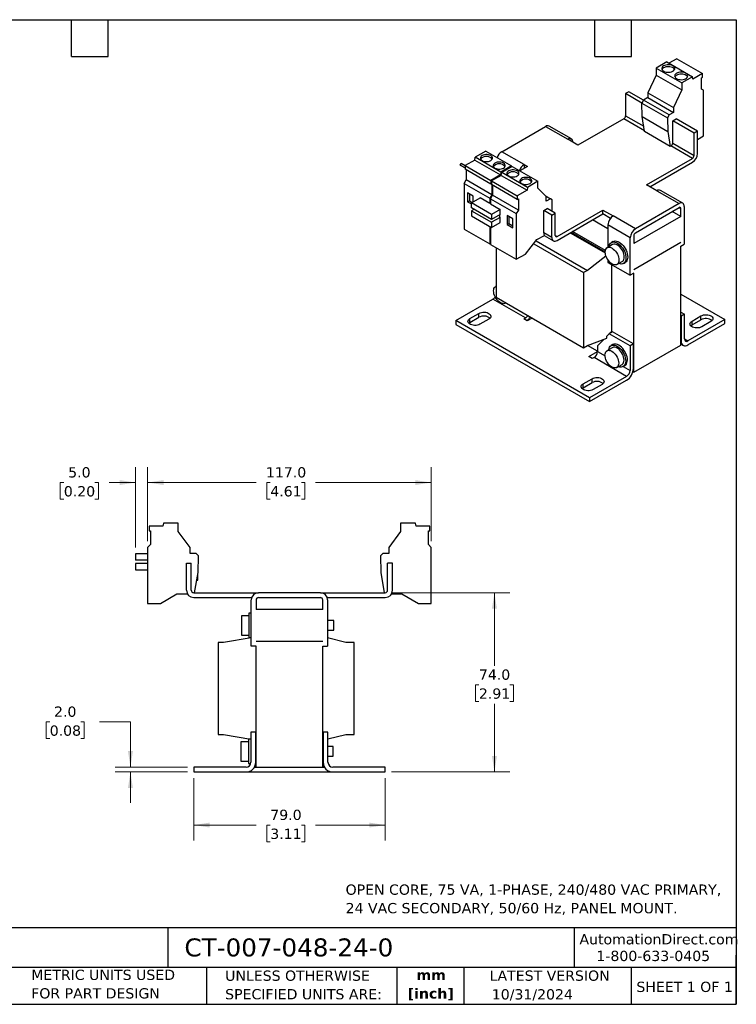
# Model space of a CAD drawing. Header units: millimetres. Extents: x 13 to 546, y 13 to 419.
# Tile 2 of 2: x 250 to 546, y 13 to 419. Entities that reach past the tile are written whole.
import ezdxf

# ---------------------------------------------------------------- set-up
doc = ezdxf.new("R2010")
doc.units = ezdxf.units.MM
doc.header["$LTSCALE"] = 2
doc.linetypes.add('SLD-Solid', pattern=[0])
doc.layers.add('TEXT', color=140, linetype='SLD-Solid', lineweight=25)
doc.styles.add('SLDTEXTSTYLE0', font='VERDANA.TTF')
doc.styles.add('SLDTEXTSTYLE1', font='VERDANAB.TTF')
doc.dimstyles.new('SLDDIMSTYLE0', dxfattribs={"dimtxt": 4.316016, "dimasz": 6.604, "dimexe": 0, "dimexo": 0.0625, "dimgap": 1.079004, "dimtad": 0, "dimtih": 1, "dimtoh": 1, "dimrnd": 1e-09, "dimzin": 4, "dimdsep": 46, "dimtxsty": 'SLDTEXTSTYLE0', "dimsah": 1, "dimcen": 0.09, "dimadec": 0, "dimazin": 1, "dimtfac": 1, "dimtofl": 0, "dimtmove": 0, "dimatfit": 3, "dimfxl": 0, "dimfrac": 2, "dimtolj": 1, "dimtzin": 12, "dimarcsym": 0})
doc.dimstyles.new('SLDDIMSTYLE2', dxfattribs={"dimtxt": 4.316016, "dimasz": 6.604, "dimexe": 0, "dimexo": 0.0625, "dimgap": 1.079004, "dimtad": 0, "dimtih": 1, "dimtoh": 1, "dimrnd": 1e-09, "dimzin": 4, "dimdsep": 46, "dimtxsty": 'SLDTEXTSTYLE0', "dimsah": 1, "dimcen": 0.09, "dimadec": 0, "dimazin": 1, "dimtfac": 1, "dimtmove": 0, "dimatfit": 0, "dimfxl": 0, "dimfrac": 2, "dimtolj": 1, "dimtzin": 12, "dimarcsym": 0})

# ---------------------------------------------------------------- blocks, each defined once
blk = doc.blocks.new('_D_2')
at = {"color": 7, "linetype": 'SLD-Solid', "lineweight": 0}
for p, q in [((262.84, 129.28), (261.39, 129.28)), ((261.39, 129.28), (261.39, 122.42)), ((275.66, 129.28), (277.11, 129.28)), ((277.11, 129.28), (277.11, 122.42)), ((283.44, 129.28), (296.14, 129.28)), ((296.14, 129.28), (296.14, 110.59)), ((261.39, 122.42), (262.84, 122.42)), ((277.11, 122.42), (275.66, 122.42)), ((319.71, 110.59), (289.79, 110.59)), ((319.71, 108.59), (289.79, 108.59)), ((296.14, 108.59), (296.14, 95.89))]:
    blk.add_line(p, q, dxfattribs=at)
at = {"color": 7, "linetype": 'SLD-Solid', "lineweight": 18}
for points in [[(296.14, 110.59), (297.16, 117.19), (295.13, 117.19)], [(296.14, 108.59), (295.13, 101.98), (297.16, 101.98)]]:
    blk.add_solid(points, dxfattribs=at)
at = {"color": 7, "linetype": 'SLD-Solid', "lineweight": 18, "char_height": 4.233, "attachment_point": 1, "style": 'SLDTEXTSTYLE0'}
for s, insert in [('2.0', (264.63, 135.62)), ('0.08', (262.84, 127.79))]:
    blk.add_mtext(s, dxfattribs=dict(at, insert=insert))
blk = doc.blocks.new('_D_3')
at = {"color": 7, "linetype": 'SLD-Solid', "lineweight": 0}
for p, q in [((322.25, 106.05), (322.25, 80.33)), ((401.25, 106.05), (401.25, 80.33)), ((322.25, 86.68), (347.99, 86.68)), ((353.84, 86.68), (352.39, 86.68)), ((352.39, 86.68), (352.39, 79.82)), ((366.66, 86.68), (368.11, 86.68)), ((368.11, 86.68), (368.11, 79.82)), ((401.25, 86.68), (372.51, 86.68)), ((352.39, 79.82), (353.84, 79.82)), ((368.11, 79.82), (366.66, 79.82))]:
    blk.add_line(p, q, dxfattribs=at)
at = {"color": 7, "linetype": 'SLD-Solid', "lineweight": 18}
for points in [[(322.25, 86.68), (328.85, 85.67), (328.85, 87.7)], [(401.25, 86.68), (394.64, 87.7), (394.64, 85.67)]]:
    blk.add_solid(points, dxfattribs=at)
at = {"color": 7, "linetype": 'SLD-Solid', "lineweight": 18, "char_height": 4.233, "attachment_point": 1, "style": 'SLDTEXTSTYLE0'}
for s, insert in [('79.0', (353.84, 93.03)), ('3.11', (353.84, 85.2))]:
    blk.add_mtext(s, dxfattribs=dict(at, insert=insert))
blk = doc.blocks.new('_D_4')
at = {"color": 7, "linetype": 'SLD-Solid', "lineweight": 0}
for p, q in [((403.79, 182.59), (452.67, 182.59)), ((446.32, 182.59), (446.32, 152.38)), ((439.9, 144.56), (438.46, 144.56)), ((438.46, 144.56), (438.46, 137.7)), ((452.73, 144.56), (454.18, 144.56)), ((454.18, 144.56), (454.18, 137.7)), ((438.46, 137.7), (439.9, 137.7)), ((446.32, 108.59), (446.32, 136.73)), ((454.18, 137.7), (452.73, 137.7)), ((403.79, 108.59), (452.67, 108.59))]:
    blk.add_line(p, q, dxfattribs=at)
at = {"color": 7, "linetype": 'SLD-Solid', "lineweight": 18}
for points in [[(446.32, 182.59), (445.3, 175.99), (447.33, 175.99)], [(446.32, 108.59), (447.33, 115.19), (445.3, 115.19)]]:
    blk.add_solid(points, dxfattribs=at)
at = {"color": 7, "linetype": 'SLD-Solid', "lineweight": 18, "char_height": 4.233, "attachment_point": 1, "style": 'SLDTEXTSTYLE0'}
for s, insert in [('74.0', (439.9, 150.9)), ('2.91', (439.9, 143.08))]:
    blk.add_mtext(s, dxfattribs=dict(at, insert=insert))
blk = doc.blocks.new('_D_5')
at = {"color": 7, "linetype": 'SLD-Solid', "lineweight": 0}
for p, q in [((303.25, 203.82), (303.25, 234.41)), ((420.25, 203.82), (420.25, 234.41)), ((303.25, 228.06), (347.99, 228.06)), ((353.84, 228.06), (352.39, 228.06)), ((352.39, 228.06), (352.39, 221.2)), ((366.66, 228.06), (368.11, 228.06)), ((368.11, 228.06), (368.11, 221.2)), ((420.25, 228.06), (372.51, 228.06)), ((352.39, 221.2), (353.84, 221.2)), ((368.11, 221.2), (366.66, 221.2))]:
    blk.add_line(p, q, dxfattribs=at)
at = {"color": 7, "linetype": 'SLD-Solid', "lineweight": 18}
for points in [[(303.25, 228.06), (309.85, 227.04), (309.85, 229.07)], [(420.25, 228.06), (413.64, 229.07), (413.64, 227.04)]]:
    blk.add_solid(points, dxfattribs=at)
at = {"color": 7, "linetype": 'SLD-Solid', "lineweight": 18, "char_height": 4.233, "attachment_point": 1, "style": 'SLDTEXTSTYLE0'}
for s, insert in [('117.0', (352.04, 234.4)), ('4.61', (353.84, 226.57))]:
    blk.add_mtext(s, dxfattribs=dict(at, insert=insert))
blk = doc.blocks.new('_D_6')
at = {"color": 7, "linetype": 'SLD-Solid', "lineweight": 0}
for p, q in [((298.25, 201.21), (298.25, 234.41)), ((303.25, 203.82), (303.25, 234.41)), ((268.66, 228.06), (267.21, 228.06)), ((267.21, 228.06), (267.21, 221.2)), ((281.49, 228.06), (282.94, 228.06)), ((282.94, 228.06), (282.94, 221.2)), ((298.25, 228.06), (287.34, 228.06)), ((303.25, 228.06), (315.95, 228.06)), ((267.21, 221.2), (268.66, 221.2)), ((282.94, 221.2), (281.49, 221.2))]:
    blk.add_line(p, q, dxfattribs=at)
at = {"color": 7, "linetype": 'SLD-Solid', "lineweight": 18}
for points in [[(298.25, 228.06), (291.64, 229.07), (291.64, 227.04)], [(303.25, 228.06), (309.85, 227.04), (309.85, 229.07)]]:
    blk.add_solid(points, dxfattribs=at)
at = {"color": 7, "linetype": 'SLD-Solid', "lineweight": 18, "char_height": 4.233, "attachment_point": 1, "style": 'SLDTEXTSTYLE0'}
for s, insert in [('5.0', (270.46, 234.4)), ('0.20', (268.66, 226.57))]:
    blk.add_mtext(s, dxfattribs=dict(at, insert=insert))

msp = doc.modelspace()

# ---------------------------------------------------------------- linework, layer by layer
for p, q in [((521.552, 402.979), (518.317, 401.112)), ((521.552, 402.979), (532.159, 396.856)), ((517.398, 401.643), (513.034, 399.124)), ((513.034, 399.124), (513.034, 396.266)), ((513.034, 399.124), (523.641, 393.001)), ((517.398, 401.643), (528.004, 395.52)), ((513.034, 396.266), (509.605, 388.934)), ((513.034, 396.266), (523.641, 390.143)), ((528.004, 395.52), (523.641, 393.001)), ((528.166, 394.552), (528.004, 395.52)), ((532.159, 396.856), (528.166, 394.552)), ((531.737, 395.099), (532.159, 395.342)), ((531.737, 390.478), (531.737, 395.099)), ((532.159, 395.342), (532.159, 396.856)), ((523.641, 393.001), (523.641, 390.143)), ((532.586, 389.988), (531.737, 390.478)), ((501.827, 389.386), (500.413, 388.569)), ((507.143, 384.684), (500.413, 388.569)), ((500.413, 388.569), (500.413, 379.424)), ((507.837, 385.916), (501.827, 389.386)), ((509.605, 386.937), (507.837, 385.917)), ((509.605, 388.934), (520.212, 382.811)), ((509.605, 388.934), (509.605, 386.937)), ((509.605, 386.937), (520.212, 380.814)), ((523.641, 390.143), (520.212, 382.811)), ((532.586, 371.126), (532.586, 389.988)), ((507.837, 385.917), (507.142, 384.713)), ((507.142, 384.713), (517.749, 378.59)), ((507.227, 379.142), (507.142, 384.713)), ((518.444, 379.794), (507.837, 385.917)), ((520.212, 382.811), (520.212, 380.814)), ((499.705, 378.199), (480.79, 367.28)), ((508.207, 373.292), (499.705, 378.199)), ((500.413, 379.424), (507.904, 375.099)), ((507.227, 379.142), (517.834, 373.019)), ((508.266, 372.936), (507.227, 379.142)), ((518.444, 379.794), (517.749, 378.59)), ((517.749, 378.59), (517.834, 373.019)), ((520.212, 380.814), (518.444, 379.794)), ((519.858, 377.344), (521.272, 378.16)), ((530.111, 373.058), (521.272, 378.16)), ((449.324, 364.627), (467.355, 375.036)), ((467.355, 375.036), (476.548, 369.729)), ((478.048, 369.878), (468.855, 375.184)), ((519.858, 368.199), (519.858, 377.344)), ((528.697, 372.241), (519.858, 377.344)), ((518.873, 366.813), (508.266, 372.936)), ((517.834, 373.019), (518.873, 366.813)), ((530.111, 373.058), (528.697, 372.241)), ((528.697, 363.096), (528.697, 372.241)), ((530.111, 363.912), (530.111, 373.058)), ((530.111, 369.697), (532.586, 371.126)), ((480.79, 367.28), (476.548, 369.729)), ((518.873, 366.813), (519.151, 366.974)), ((527.99, 361.871), (519.151, 366.974)), ((519.858, 368.199), (528.697, 363.096)), ((438.187, 361.181), (438.349, 362.336)), ((442.713, 364.855), (438.349, 362.336)), ((448.956, 356.213), (438.349, 362.336)), ((442.713, 364.855), (453.319, 358.732)), ((458.516, 359.32), (449.324, 364.627)), ((509.075, 350.952), (527.99, 361.871)), ((432.151, 359.087), (432.551, 359.78)), ((432.151, 359.087), (434.195, 357.907)), ((434.195, 357.907), (432.151, 359.087)), ((434.195, 358.831), (432.551, 359.78)), ((438.187, 361.181), (434.195, 358.876)), ((434.195, 358.876), (434.195, 357.362)), ((434.195, 358.876), (444.801, 352.753)), ((438.187, 361.181), (448.794, 355.058)), ((453.319, 358.732), (448.956, 356.213)), ((453.673, 358.528), (449.309, 356.009)), ((453.319, 358.324), (453.319, 358.732)), ((453.673, 358.528), (464.279, 352.405)), ((459.931, 358.504), (456.823, 356.709)), ((458.516, 359.32), (459.931, 358.504)), ((458.516, 359.32), (458.516, 357.687)), ((510.489, 350.135), (527.99, 360.238)), ((444.801, 351.239), (434.195, 357.362)), ((434.616, 357.119), (434.616, 352.984)), ((448.794, 355.058), (444.801, 352.753)), ((449.147, 354.854), (445.155, 352.549)), ((448.956, 356.213), (448.794, 355.058)), ((449.147, 354.854), (449.309, 356.009)), ((449.147, 354.854), (459.754, 348.731)), ((459.916, 349.886), (449.309, 356.009)), ((433.768, 351.514), (434.616, 352.984)), ((433.768, 351.514), (444.374, 345.391)), ((433.768, 351.514), (433.768, 332.652)), ((445.223, 346.861), (434.616, 352.984)), ((444.801, 352.753), (444.801, 351.239)), ((444.801, 351.239), (445.155, 351.443)), ((445.155, 352.549), (445.155, 351.035)), ((445.155, 352.549), (455.761, 346.426)), ((455.761, 344.912), (445.155, 351.035)), ((445.223, 350.996), (445.223, 346.861)), ((445.576, 350.791), (445.576, 346.657)), ((459.916, 349.886), (459.754, 348.731)), ((464.279, 352.405), (459.916, 349.886)), ((464.279, 349.547), (464.279, 352.405)), ((467.709, 346.175), (464.279, 349.547)), ((513.317, 348.503), (509.075, 350.952)), ((437.586, 346.3), (435.253, 347.647)), ((435.253, 347.647), (435.253, 343.973)), ((435.96, 347.239), (435.96, 344.381)), ((436.879, 343.505), (440.415, 345.546)), ((437.586, 343.913), (437.586, 346.3)), ((444.374, 343.26), (440.415, 345.546)), ((445.223, 346.861), (444.374, 345.391)), ((444.728, 345.187), (445.576, 346.657)), ((456.183, 340.534), (445.576, 346.657)), ((459.754, 348.731), (455.761, 346.426)), ((455.761, 346.426), (455.761, 344.912)), ((467.6, 346.281), (469.477, 345.198)), ((467.709, 344.178), (467.709, 346.175)), ((513.317, 348.503), (522.51, 343.196)), ((524.009, 343.344), (514.817, 348.651)), ((435.253, 343.973), (435.96, 344.381)), ((435.253, 343.973), (436.879, 343.034)), ((435.96, 344.381), (437.178, 343.678)), ((445.152, 338.729), (436.879, 343.505)), ((436.879, 341.382), (436.879, 343.505)), ((445.152, 336.606), (436.879, 341.382)), ((444.374, 345.391), (444.374, 343.26)), ((444.374, 343.26), (444.728, 343.464)), ((444.728, 345.187), (455.334, 339.064)), ((444.728, 345.187), (444.728, 343.056)), ((444.728, 343.056), (448.688, 340.77)), ((455.761, 344.912), (456.183, 345.155)), ((456.183, 345.155), (456.183, 340.534)), ((469.477, 345.198), (467.709, 344.178)), ((470.172, 344.797), (469.477, 345.198)), ((470.099, 339.94), (470.172, 344.797)), ((522.51, 343.196), (504.478, 332.787)), ((504.478, 331.154), (522.51, 341.563)), ((522.509, 341.563), (523.217, 341.154)), ((524.631, 341.971), (524.631, 326.457)), ((437.869, 340.811), (436.879, 340.239)), ((436.879, 340.239), (445.152, 335.463)), ((436.879, 340.239), (436.879, 338.116)), ((436.879, 338.116), (445.152, 333.34)), ((448.688, 340.77), (445.152, 338.729)), ((445.152, 338.729), (445.152, 336.606)), ((448.688, 338.647), (445.152, 336.606)), ((448.688, 337.504), (445.152, 335.463)), ((448.405, 338.484), (448.546, 338.402)), ((448.546, 337.586), (448.546, 338.566)), ((448.546, 337.586), (448.688, 337.504)), ((448.688, 338.647), (448.688, 340.77)), ((448.688, 335.381), (448.688, 337.504)), ((453.85, 336.912), (451.516, 338.259)), ((451.516, 338.259), (451.516, 334.584)), ((452.223, 337.85), (452.223, 334.992)), ((456.183, 340.534), (455.334, 339.064)), ((455.334, 339.064), (455.334, 320.202)), ((466.648, 340.299), (468.062, 341.116)), ((466.648, 331.154), (466.648, 340.299)), ((470.007, 338.36), (466.648, 340.299)), ((471.421, 339.177), (468.062, 341.116)), ((470.007, 338.36), (471.421, 339.177)), ((470.007, 329.215), (470.007, 338.36)), ((471.421, 330.031), (471.421, 339.177)), ((472.128, 329.623), (491.043, 340.543)), ((472.128, 327.99), (491.043, 338.909)), ((491.043, 340.543), (495.286, 338.093)), ((491.043, 338.909), (491.043, 340.543)), ((494.182, 337.098), (491.043, 338.909)), ((504.478, 332.787), (495.286, 338.093)), ((523.217, 337.888), (503.771, 326.663)), ((523.217, 337.888), (519.681, 339.93)), ((523.217, 337.888), (523.217, 341.154)), ((444.374, 333.789), (444.374, 326.529)), ((444.728, 333.585), (444.728, 326.325)), ((445.152, 335.463), (445.152, 333.34)), ((445.152, 333.34), (448.688, 335.381)), ((451.516, 334.584), (452.223, 334.992)), ((451.516, 334.584), (453.85, 333.237)), ((452.223, 334.992), (453.85, 334.054)), ((453.85, 333.237), (453.85, 336.912)), ((493.165, 332.786), (486.8, 336.46)), ((502.357, 329.112), (493.165, 334.419)), ((493.165, 334.419), (493.165, 325.157)), ((433.768, 332.652), (444.374, 326.529)), ((463.876, 328.329), (466.932, 330.093)), ((470.007, 329.215), (466.648, 331.154)), ((466.83, 330.034), (470.628, 327.842)), ((471.421, 330.031), (472.128, 329.623)), ((477.606, 331.152), (492.048, 322.815)), ((477.959, 331.356), (492.034, 323.231)), ((492.106, 323.843), (478.525, 331.683)), ((503.771, 329.929), (503.771, 326.663)), ((444.374, 326.529), (444.728, 326.733)), ((444.728, 326.325), (455.334, 320.202)), ((459.082, 322.366), (463.876, 328.329)), ((462.516, 326.637), (483.124, 314.741)), ((463.502, 327.864), (484.679, 315.639)), ((495.054, 326.248), (492.862, 324.983)), ((495.261, 327.522), (494.554, 327.114)), ((502.357, 313.598), (502.357, 329.112)), ((503.771, 316.048), (523.217, 327.273)), ((503.771, 316.047), (523.217, 327.272)), ((523.216, 327.273), (523.217, 327.272)), ((523.217, 327.273), (523.217, 327.272)), ((523.217, 325.64), (524.631, 326.457)), ((523.217, 284.812), (523.217, 325.64)), ((447.061, 324.978), (447.061, 304.53)), ((455.334, 320.202), (459.082, 322.366)), ((492.329, 321.527), (484.679, 315.639)), ((493.165, 319.885), (493.165, 318.905)), ((493.165, 318.905), (502.357, 313.598)), ((494.579, 318.088), (494.579, 289.99)), ((496.862, 318.054), (499.054, 319.32)), ((499.554, 318.454), (500.261, 318.862)), ((484.679, 315.639), (483.124, 314.741)), ((483.124, 314.741), (483.124, 283.712)), ((503.771, 314.415), (502.357, 313.598)), ((503.771, 316.048), (503.771, 316.047)), ((503.771, 273.587), (503.771, 314.415)), ((447.061, 309.148), (446.794, 308.994)), ((523.217, 305.835), (541.425, 295.324)), ((430.409, 294.915), (445.682, 303.733)), ((459.117, 295.977), (445.682, 303.733)), ((447.061, 304.53), (483.124, 283.712)), ((450.794, 302.065), (451.062, 302.221)), ((436.228, 295.76), (439.905, 297.883)), ((439.905, 296.25), (439.905, 297.883)), ((523.217, 298.367), (524.737, 297.489)), ((523.217, 296.734), (523.323, 296.673)), ((524.737, 297.489), (523.323, 296.673)), ((523.323, 296.673), (523.323, 286.507)), ((524.737, 287.323), (524.737, 297.489)), ((527.827, 294.724), (531.504, 296.846)), ((531.504, 295.213), (531.504, 296.846)), ((485.563, 263.075), (430.409, 294.915)), ((430.409, 294.915), (430.409, 293.282)), ((430.409, 293.282), (485.563, 261.442)), ((436.228, 294.127), (439.905, 296.25)), ((436.228, 294.127), (436.228, 295.76)), ((444.007, 295.515), (440.33, 293.393)), ((458.41, 295.569), (459.117, 295.977)), ((459.825, 294.752), (458.41, 295.569)), ((461.912, 295.957), (459.825, 294.752)), ((541.425, 295.324), (526.151, 286.506)), ((526.151, 284.873), (541.425, 293.691)), ((527.827, 293.09), (531.504, 295.213)), ((527.827, 293.09), (527.827, 294.724)), ((535.605, 294.479), (531.928, 292.356)), ((541.425, 293.691), (541.425, 295.324)), ((493.667, 289.464), (492.705, 288.465)), ((495.081, 290.28), (493.667, 289.464)), ((502.251, 284.508), (493.667, 289.464)), ((494.225, 290.121), (494.579, 290.325)), ((494.225, 289.786), (494.225, 290.121)), ((503.665, 285.325), (495.081, 290.28)), ((483.124, 283.712), (484.679, 284.61)), ((488.816, 282.22), (484.678, 284.609)), ((484.679, 284.61), (492.705, 287.699)), ((491.533, 287.248), (488.816, 284.425)), ((492.705, 287.699), (492.705, 288.465)), ((495.155, 285), (494.448, 284.592)), ((503.665, 285.325), (502.251, 284.508)), ((502.251, 284.508), (502.251, 274.342)), ((503.665, 275.159), (503.665, 285.325)), ((503.771, 273.587), (523.217, 284.812)), ((523.323, 286.507), (523.217, 286.568)), ((523.217, 285.215), (524.151, 284.675)), ((524.737, 287.323), (526.151, 286.506)), ((485.28, 280.057), (488.816, 282.098)), ((488.816, 284.425), (488.816, 282.098)), ((488.816, 282.098), (491.941, 280.294)), ((494.948, 283.726), (492.756, 282.46)), ((486.695, 279.24), (485.28, 280.057)), ((487.402, 279.649), (486.695, 279.24)), ((500.837, 271.893), (487.402, 279.649)), ((496.756, 275.532), (498.948, 276.798)), ((499.447, 275.931), (500.155, 276.34)), ((499.473, 275.946), (502.251, 274.342)), ((503.447, 273.774), (503.771, 273.587)), ((482.926, 268.803), (486.603, 270.925)), ((482.926, 267.169), (486.603, 269.292)), ((482.926, 267.169), (482.926, 268.803)), ((500.837, 271.893), (485.563, 263.075)), ((485.563, 261.442), (500.837, 270.26)), ((486.603, 269.292), (486.603, 270.925)), ((490.704, 268.558), (487.027, 266.435)), ((485.563, 263.075), (485.563, 261.442)), ((303.852, 209.989), (303.852, 208.135)), ((309.498, 209.989), (303.852, 209.989)), ((303.852, 208.135), (304.448, 208.135)), ((304.448, 208.135), (304.448, 202.476)), ((309.727, 211.289), (309.498, 209.989)), ((315.898, 211.289), (309.727, 211.289)), ((315.898, 207.789), (315.898, 211.289)), ((320.748, 201.235), (315.898, 207.789)), ((407.598, 207.789), (402.748, 201.235)), ((407.598, 211.289), (407.598, 207.789)), ((413.769, 211.289), (407.598, 211.289)), ((413.998, 209.989), (413.769, 211.289)), ((419.644, 209.989), (413.998, 209.989)), ((419.048, 208.135), (419.644, 208.135)), ((419.048, 202.476), (419.048, 208.135)), ((419.644, 208.135), (419.644, 209.989)), ((304.448, 202.476), (303.248, 201.276)), ((303.248, 201.276), (303.248, 178.176)), ((320.748, 198.789), (320.748, 201.235)), ((402.748, 201.235), (402.748, 198.789)), ((420.248, 201.276), (419.048, 202.476)), ((420.248, 178.176), (420.248, 201.276)), ((298.248, 198.666), (298.248, 196.066)), ((303.248, 198.666), (298.248, 198.666)), ((303.248, 196.066), (298.248, 196.066)), ((323.248, 198.789), (320.748, 198.789)), ((324.231, 197.807), (323.248, 198.789)), ((324.111, 190.924), (324.231, 197.807)), ((400.248, 198.789), (399.265, 197.807)), ((399.265, 197.807), (399.386, 190.924)), ((402.748, 198.789), (400.248, 198.789)), ((298.248, 194.666), (298.248, 192.066)), ((303.248, 194.666), (298.248, 194.666)), ((298.248, 192.066), (303.248, 192.066)), ((319.248, 183.589), (319.248, 194.789)), ((319.248, 194.789), (321.248, 194.789)), ((321.248, 183.589), (321.248, 194.789)), ((402.248, 183.589), (402.248, 194.789)), ((404.248, 194.789), (402.248, 194.789)), ((404.248, 183.589), (404.248, 194.789)), ((322.641, 182.589), (324.111, 190.924)), ((323.558, 187.789), (323.948, 187.789)), ((323.948, 187.789), (323.948, 190.001)), ((399.386, 190.924), (400.855, 182.589)), ((308.548, 178.176), (315.328, 182.09)), ((315.328, 182.09), (319.65, 182.09)), ((322.248, 182.589), (348.998, 182.589)), ((322.248, 180.589), (346.17, 180.589)), ((345.998, 160.589), (345.998, 179.589)), ((347.998, 179.589), (347.998, 175.589)), ((374.498, 182.589), (348.998, 182.589)), ((348.998, 180.589), (374.498, 180.589)), ((374.498, 182.589), (401.248, 182.589)), ((375.498, 175.589), (375.498, 179.589)), ((377.327, 180.589), (401.248, 180.589)), ((377.498, 179.589), (377.498, 160.589)), ((403.846, 182.089), (408.169, 182.089)), ((408.169, 182.089), (414.948, 178.176)), ((303.248, 178.176), (308.548, 178.176)), ((375.498, 175.589), (347.998, 175.589)), ((414.948, 178.176), (420.248, 178.176)), ((344.998, 173.089), (341.898, 173.089)), ((341.898, 173.089), (341.898, 165.089)), ((345.998, 174.089), (344.998, 174.089)), ((344.998, 174.089), (344.998, 164.089)), ((379.998, 171.089), (377.498, 171.089)), ((379.998, 167.089), (379.998, 171.089)), ((377.498, 167.089), (379.998, 167.089)), ((345.998, 164.005), (334.498, 162.088)), ((341.898, 165.089), (344.998, 165.089)), ((344.998, 164.089), (345.998, 164.089)), ((347.998, 162.589), (375.498, 162.589)), ((347.998, 162.589), (347.998, 162.588)), ((347.998, 162.588), (375.498, 162.588)), ((375.498, 162.589), (375.498, 162.588)), ((384.998, 162.088), (377.498, 163.963)), ((332.298, 162.088), (332.298, 124.088)), ((334.498, 162.088), (332.298, 162.088)), ((347.998, 160.589), (345.998, 160.589)), ((347.998, 110.588), (347.998, 160.589)), ((375.498, 110.588), (375.498, 160.589)), ((375.498, 160.589), (377.498, 160.589)), ((388.398, 162.088), (384.998, 162.088)), ((388.398, 124.088), (388.398, 162.088)), ((332.298, 124.088), (334.498, 124.088)), ((334.498, 124.088), (345.848, 122.197)), ((345.848, 122.088), (344.848, 122.088)), ((344.848, 122.088), (344.848, 117.088)), ((345.848, 125.038), (345.848, 112.588)), ((347.848, 125.038), (345.848, 125.038)), ((347.848, 112.588), (347.848, 125.038)), ((347.848, 122.61), (347.998, 122.888)), ((375.498, 122.888), (375.648, 122.61)), ((375.648, 125.038), (375.648, 112.588)), ((377.648, 125.038), (375.648, 125.038)), ((377.648, 112.588), (377.648, 125.038)), ((377.648, 122.251), (384.998, 124.088)), ((384.998, 124.088), (388.398, 124.088)), ((344.848, 121.088), (341.748, 121.088)), ((341.748, 121.088), (341.748, 113.088)), ((347.998, 119.338), (347.848, 119.338)), ((375.648, 119.088), (375.498, 119.088)), ((379.848, 119.088), (377.648, 119.088)), ((379.848, 115.088), (379.848, 119.088)), ((344.848, 117.088), (344.848, 112.088)), ((347.848, 114.838), (347.998, 114.838)), ((375.498, 115.088), (375.648, 115.088)), ((377.648, 115.088), (379.848, 115.088)), ((322.248, 110.588), (322.248, 108.588)), ((343.848, 110.588), (322.248, 110.588)), ((341.748, 113.088), (344.848, 113.088)), ((344.848, 112.088), (345.785, 112.088)), ((347.312, 110.588), (347.998, 110.588)), ((347.998, 110.588), (375.498, 110.588)), ((375.498, 110.588), (376.184, 110.588)), ((401.248, 110.588), (379.648, 110.588)), ((401.248, 108.588), (401.248, 110.588)), ((322.248, 108.588), (343.848, 108.588)), ((343.848, 108.588), (379.648, 108.588)), ((379.648, 108.588), (401.248, 108.588))]:
    msp.add_line(p, q)
at = {"flags": 128}
for points in [[(516.146, 397.858), (516.601, 397.647), (517.124, 397.497), (517.69, 397.416), (518.274, 397.407), (518.847, 397.47), (519.384, 397.604), (519.858, 397.8), (520.248, 398.051), (520.535, 398.344), (520.706, 398.667), (520.754, 399.003), (520.675, 399.337), (520.474, 399.653), (520.159, 399.937), (519.746, 400.175), (519.254, 400.357), (518.706, 400.473), (518.128, 400.518), (517.546, 400.491), (516.988, 400.392), (516.48, 400.226), (516.045, 400.001), (515.704, 399.727), (515.474, 399.418), (515.364, 399.087), (515.38, 398.75), (515.52, 398.423), (515.78, 398.121), (516.146, 397.858)], [(520.661, 398.552), (520.474, 398.836), (520.159, 399.12), (519.746, 399.359), (519.254, 399.54), (518.706, 399.656), (518.128, 399.702), (517.546, 399.675), (516.988, 399.576), (516.48, 399.41), (516.045, 399.185), (515.704, 398.911), (515.474, 398.601), (515.449, 398.552)], [(521.449, 394.797), (521.904, 394.586), (522.427, 394.436), (522.994, 394.354), (523.577, 394.345), (524.151, 394.409), (524.687, 394.542), (525.161, 394.739), (525.551, 394.99), (525.838, 395.283), (526.01, 395.605), (526.057, 395.941), (525.978, 396.275), (525.777, 396.591), (525.463, 396.875), (525.05, 397.114), (524.558, 397.295), (524.01, 397.411), (523.431, 397.457), (522.849, 397.43), (522.291, 397.331), (521.783, 397.165), (521.348, 396.94), (521.008, 396.666), (520.777, 396.356), (520.667, 396.025), (520.683, 395.688), (520.824, 395.361), (521.083, 395.059), (521.449, 394.797)], [(525.964, 395.491), (525.777, 395.775), (525.463, 396.059), (525.05, 396.297), (524.558, 396.479), (524.01, 396.595), (523.431, 396.64), (522.849, 396.613), (522.291, 396.514), (521.783, 396.348), (521.348, 396.123), (521.008, 395.849), (520.777, 395.54), (520.752, 395.491)], [(441.228, 360.936), (441.665, 360.735), (442.17, 360.594), (442.716, 360.523), (443.275, 360.523), (443.821, 360.594), (444.326, 360.735), (444.763, 360.936), (445.112, 361.189), (445.355, 361.48), (445.48, 361.795), (445.48, 362.118), (445.355, 362.433), (445.112, 362.725), (444.763, 362.977), (444.326, 363.179), (443.821, 363.319), (443.275, 363.391), (442.716, 363.391), (442.17, 363.319), (441.665, 363.179), (441.228, 362.977), (440.879, 362.725), (440.636, 362.433), (440.511, 362.118), (440.511, 361.795), (440.636, 361.48), (440.879, 361.189), (441.228, 360.936)], [(446.531, 357.875), (446.969, 357.673), (447.473, 357.533), (448.019, 357.461), (448.579, 357.461), (449.124, 357.533), (449.629, 357.673), (450.067, 357.875), (450.416, 358.127), (450.658, 358.418), (450.783, 358.734), (450.783, 359.057), (450.658, 359.372), (450.416, 359.663), (450.067, 359.916), (449.629, 360.117), (449.124, 360.257), (448.579, 360.329), (448.019, 360.329), (447.473, 360.257), (446.969, 360.117), (446.531, 359.916), (446.182, 359.663), (445.939, 359.372), (445.814, 359.057), (445.814, 358.734), (445.939, 358.418), (446.182, 358.127), (446.531, 357.875)], [(452.188, 354.609), (452.626, 354.408), (453.13, 354.267), (453.676, 354.195), (454.236, 354.195), (454.781, 354.267), (455.286, 354.408), (455.723, 354.609), (456.072, 354.862), (456.315, 355.153), (456.44, 355.468), (456.44, 355.791), (456.315, 356.106), (456.072, 356.397), (455.723, 356.65), (455.286, 356.852), (454.781, 356.992), (454.236, 357.064), (453.676, 357.064), (453.13, 356.992), (452.626, 356.852), (452.188, 356.65), (451.839, 356.397), (451.596, 356.106), (451.471, 355.791), (451.471, 355.468), (451.596, 355.153), (451.839, 354.862), (452.188, 354.609)], [(457.491, 351.547), (457.929, 351.346), (458.433, 351.206), (458.979, 351.134), (459.539, 351.134), (460.085, 351.206), (460.589, 351.346), (461.027, 351.547), (461.376, 351.8), (461.619, 352.091), (461.743, 352.406), (461.743, 352.73), (461.619, 353.045), (461.376, 353.336), (461.027, 353.588), (460.589, 353.79), (460.085, 353.93), (459.539, 354.002), (458.979, 354.002), (458.433, 353.93), (457.929, 353.79), (457.491, 353.588), (457.142, 353.336), (456.899, 353.045), (456.775, 352.73), (456.775, 352.406), (456.899, 352.091), (457.142, 351.8), (457.491, 351.547)], [(494.862, 324.785), (495.353, 324.451), (495.829, 324.029), (496.276, 323.531), (496.68, 322.971), (497.028, 322.367), (497.311, 321.737), (497.52, 321.101), (497.647, 320.478), (497.69, 319.886), (497.647, 319.343), (497.52, 318.867), (497.311, 318.471), (497.028, 318.168), (496.68, 317.967), (496.276, 317.873), (495.829, 317.891), (495.353, 318.018), (494.862, 318.252), (494.371, 318.585), (493.894, 319.008), (493.448, 319.506), (493.044, 320.066), (492.695, 320.67), (492.412, 321.299), (492.204, 321.936), (492.076, 322.559), (492.033, 323.151), (492.076, 323.694), (492.204, 324.17), (492.412, 324.566), (492.695, 324.869), (493.044, 325.07), (493.448, 325.163), (493.894, 325.146), (494.371, 325.019), (494.862, 324.785)], [(493.554, 325.382), (493.562, 325.438), (493.691, 325.987), (493.904, 326.456), (494.193, 326.835), (494.554, 327.114), (494.976, 327.287), (495.449, 327.348), (495.961, 327.297), (496.501, 327.136), (497.054, 326.867), (497.607, 326.497), (498.146, 326.036), (498.659, 325.495), (499.132, 324.887), (499.554, 324.228), (499.914, 323.532), (500.204, 322.819), (500.416, 322.104), (500.546, 321.407), (500.589, 320.743), (500.546, 320.129), (500.416, 319.581), (500.204, 319.112), (499.914, 318.733), (499.554, 318.454), (499.132, 318.281), (498.659, 318.22), (498.146, 318.27), (497.607, 318.432), (497.553, 318.454)], [(495.261, 327.522), (495.683, 327.695), (496.156, 327.756), (496.668, 327.706), (497.208, 327.544), (497.761, 327.275), (498.314, 326.905), (498.853, 326.444), (499.366, 325.903), (499.839, 325.295), (500.261, 324.636), (500.621, 323.941), (500.911, 323.227), (501.123, 322.513), (501.253, 321.815), (501.296, 321.151), (501.253, 320.538), (501.123, 319.989), (500.911, 319.52), (500.621, 319.141), (500.261, 318.862), (500.261, 318.862)], [(499.054, 319.32), (499.22, 319.434), (499.503, 319.737), (499.712, 320.132), (499.839, 320.609), (499.882, 321.151), (499.839, 321.743), (499.712, 322.367), (499.503, 323.003), (499.22, 323.633), (498.872, 324.236), (498.468, 324.796), (498.021, 325.295), (497.545, 325.717), (497.054, 326.05)], [(451.03, 302.239), (450.96, 302.179), (450.612, 301.978), (450.208, 301.885), (449.761, 301.902), (449.285, 302.029), (448.794, 302.263), (448.303, 302.597), (447.826, 303.019), (447.38, 303.517), (446.976, 304.077), (446.627, 304.681), (446.344, 305.311), (446.136, 305.947), (446.008, 306.57), (445.965, 307.162), (446.008, 307.705), (446.136, 308.181), (446.344, 308.577), (446.627, 308.88), (446.976, 309.081), (447.061, 309.111)], [(439.905, 297.883), (440.377, 298.103), (440.917, 298.262), (441.502, 298.353), (442.108, 298.371), (442.707, 298.316), (443.273, 298.191), (443.781, 298), (444.21, 297.753), (444.54, 297.459), (444.757, 297.133), (444.852, 296.787), (444.82, 296.437), (444.663, 296.099), (444.388, 295.787), (444.007, 295.515)], [(531.504, 296.846), (531.975, 297.066), (532.515, 297.225), (533.101, 297.316), (533.706, 297.334), (534.305, 297.279), (534.871, 297.154), (535.38, 296.963), (535.808, 296.716), (536.139, 296.422), (536.356, 296.096), (536.451, 295.75), (536.419, 295.401), (536.262, 295.062), (535.987, 294.751), (535.605, 294.479)], [(440.33, 293.393), (439.859, 293.173), (439.318, 293.014), (438.733, 292.923), (438.127, 292.905), (437.528, 292.959), (436.962, 293.085), (436.454, 293.276), (436.025, 293.523), (435.695, 293.817), (435.478, 294.143), (435.383, 294.489), (435.415, 294.838), (435.572, 295.177), (435.847, 295.488), (436.228, 295.76)], [(435.747, 293.76), (435.847, 293.855), (436.228, 294.127)], [(531.928, 292.356), (531.457, 292.136), (530.917, 291.977), (530.331, 291.886), (529.726, 291.868), (529.127, 291.923), (528.561, 292.048), (528.053, 292.239), (527.624, 292.486), (527.294, 292.78), (527.076, 293.106), (526.982, 293.452), (527.013, 293.802), (527.17, 294.14), (527.446, 294.452), (527.827, 294.724)], [(527.346, 292.723), (527.446, 292.818), (527.827, 293.09)], [(493.448, 282.86), (493.456, 282.916), (493.585, 283.464), (493.798, 283.934), (494.087, 284.313), (494.448, 284.592), (494.87, 284.764), (495.343, 284.826), (495.855, 284.775), (496.395, 284.613), (496.948, 284.344), (497.501, 283.975), (498.04, 283.514), (498.553, 282.973), (499.026, 282.365), (499.448, 281.705), (499.808, 281.01), (500.098, 280.297), (500.31, 279.582), (500.44, 278.885), (500.483, 278.221)], [(500.155, 276.34), (500.48, 276.585), (500.78, 276.956), (501.001, 277.421), (501.139, 277.967), (501.19, 278.581), (501.153, 279.246), (501.028, 279.948), (500.818, 280.667), (500.53, 281.386), (500.17, 282.088), (499.747, 282.754), (499.271, 283.368), (498.755, 283.914), (498.212, 284.38), (497.655, 284.753), (497.098, 285.023), (496.554, 285.185), (496.038, 285.234), (495.563, 285.169), (495.155, 285)], [(494.756, 282.262), (495.247, 281.929), (495.723, 281.507), (496.17, 281.008), (496.574, 280.449), (496.922, 279.845), (497.205, 279.215), (497.414, 278.579), (497.541, 277.955), (497.584, 277.363), (497.541, 276.821), (497.414, 276.345), (497.205, 275.949), (496.922, 275.646), (496.574, 275.445), (496.17, 275.351), (495.723, 275.369), (495.247, 275.496), (494.756, 275.73), (494.265, 276.063), (493.788, 276.486), (493.341, 276.984), (492.938, 277.544), (492.589, 278.148), (492.306, 278.777), (492.098, 279.414), (491.97, 280.037), (491.927, 280.629), (491.97, 281.171), (492.098, 281.648), (492.306, 282.043), (492.589, 282.347), (492.938, 282.548), (493.341, 282.641), (493.788, 282.624), (494.265, 282.496), (494.756, 282.262)], [(498.948, 276.798), (499.114, 276.911), (499.397, 277.215), (499.606, 277.61), (499.733, 278.087), (499.776, 278.629), (499.733, 279.221), (499.606, 279.844), (499.397, 280.481), (499.114, 281.11), (498.766, 281.714), (498.362, 282.274), (497.915, 282.772), (497.439, 283.195), (496.948, 283.528)], [(500.483, 278.221), (500.44, 277.607), (500.31, 277.059), (500.098, 276.59), (499.808, 276.211), (499.448, 275.932), (499.026, 275.759), (498.553, 275.697), (498.04, 275.748), (497.501, 275.91), (497.447, 275.932)], [(487.027, 266.435), (486.556, 266.215), (486.016, 266.056), (485.43, 265.965), (484.825, 265.947), (484.226, 266.002), (483.66, 266.127), (483.151, 266.318), (482.723, 266.565), (482.392, 266.859), (482.175, 267.185), (482.08, 267.531), (482.112, 267.881), (482.269, 268.219), (482.544, 268.531), (482.926, 268.803)], [(486.603, 270.925), (487.074, 271.145), (487.614, 271.304), (488.2, 271.395), (488.805, 271.413), (489.404, 271.359), (489.97, 271.233), (490.478, 271.042), (490.907, 270.795), (491.237, 270.501), (491.455, 270.175), (491.549, 269.829), (491.518, 269.48), (491.361, 269.141), (491.085, 268.83), (490.704, 268.558)], [(482.445, 266.802), (482.544, 266.898), (482.926, 267.169)]]:
    msp.add_lwpolyline(points, dxfattribs=at)
for centre, radius, start, end in [((498.877, 379.494), 1.537, 302.60548, 357.39452), ((468.234, 373.809), 1.509, 65.69288, 125.61758), ((477.376, 368.714), 1.31, 350.78596, 129.20329), ((518.323, 368.268), 1.537, 302.60548, 357.39452), ((442.995, 359.573), 3.107, 39.4826, 140.5174), ((451.827, 360.727), 4.633, 122.69316, 162.23897), ((525.505, 364.122), 4.61, 302.60548, 357.39452), ((527.162, 363.166), 1.537, 302.60548, 357.39452), ((448.299, 356.511), 3.107, 39.4826, 140.5174), ((461.019, 355.421), 4.633, 122.69316, 162.23897), ((453.956, 353.246), 3.107, 39.4826, 140.5174), ((459.259, 350.184), 3.107, 39.4826, 140.5174), ((514.196, 347.276), 1.509, 65.69288, 125.61758), ((523.338, 342.181), 1.31, 350.78596, 129.20329), ((522.786, 341.224), 0.437, 350.78596, 129.20329), ((497.77, 334.21), 4.61, 122.60548, 177.39452), ((468.488, 331.078), 1.841, 177.64879, 212.34716), ((471.3, 329.005), 1.31, 170.78596, 309.20329), ((471.852, 329.962), 0.437, 170.78596, 309.20329), ((506.963, 328.903), 4.61, 122.60548, 177.39452), ((505.306, 329.859), 1.537, 122.60548, 177.39452), ((495.888, 324.477), 1.958, 53.47043, 115.21911), ((444.177, 306.154), 2.851, 301.8761, 329.08392), ((441.922, 292.64), 4.135, 51.64744, 119.1881), ((457.597, 298.417), 2.876, 301.9326, 330.5442), ((455.624, 299.577), 6.319, 310.8023, 330.08747), ((533.521, 291.603), 4.135, 51.64744, 119.1881), ((525.056, 286.242), 1.753, 171.31506, 308.67419), ((525.599, 287.183), 0.873, 170.78596, 309.20329), ((485.746, 282.238), 3.074, 302.60548, 357.39452), ((495.782, 281.954), 1.958, 53.47043, 115.21911), ((497.55, 275.423), 6.121, 302.4763, 357.5237), ((499.181, 274.482), 3.074, 302.60548, 357.39452), ((488.619, 265.682), 4.135, 51.64744, 119.1881), ((322.248, 183.589), 3, 180, 270), ((322.248, 183.589), 1, 180, 270), ((401.248, 183.589), 1, 270, 0), ((401.248, 183.589), 3, 270, 0), ((348.998, 179.589), 3, 90, 180), ((348.998, 179.589), 1, 90, 180), ((374.498, 179.589), 3, 0, 90), ((374.498, 179.589), 1, 0, 90), ((343.848, 112.588), 2, 270, 0), ((343.848, 112.588), 4, 270, 0), ((379.648, 112.588), 4, 180, 270), ((379.648, 112.588), 2, 180, 270)]:
    msp.add_arc(centre, radius, start, end)
at = {"layer": 'TEXT'}
for p, q in [((12.7, 419.1), (546.1, 419.1)), ((271.78, 403.86), (271.78, 419.1)), ((287.02, 403.86), (287.02, 419.1)), ((487.68, 403.86), (487.68, 419.1)), ((502.92, 403.86), (502.92, 419.1)), ((546.1, 419.1), (546.1, 12.7)), ((271.78, 403.86), (287.02, 403.86)), ((487.68, 403.86), (502.92, 403.86)), ((546.1, 44.252), (12.7, 44.252)), ((311.518, 44.252), (311.518, 27.94)), ((479.151, 44.252), (479.151, 27.94)), ((546.1, 12.7), (546.1, 33.02)), ((546.1, 27.94), (12.7, 27.94)), ((327.56, 27.94), (327.56, 12.7)), ((406.049, 27.94), (406.049, 12.7)), ((433.624, 27.94), (433.624, 12.7)), ((502.697, 27.94), (502.697, 12.7)), ((12.7, 12.7), (546.1, 12.7))]:
    msp.add_line(p, q, dxfattribs=at)

# ---------------------------------------------------------------- texts
at = {"color": 7, "linetype": 'Continuous', "lineweight": 0, "char_height": 4.23333, "attachment_point": 1, "style": 'SLDTEXTSTYLE0'}
for s, insert in [('OPEN CORE, 75 VA, 1-PHASE, 240/480 VAC PRIMARY, ', (384.904, 62.162)), ('24 VAC SECONDARY, 50/60 Hz, PANEL MOUNT.', (384.904, 54.518))]:
    msp.add_mtext(s, dxfattribs=dict(at, insert=insert))
at = {"color": 179, "linetype": 'SLD-Solid', "lineweight": 18, "char_height": 4.23333, "attachment_point": 1, "style": 'SLDTEXTSTYLE0'}
for s, insert in [('AutomationDirect.com', (481.39, 41.673)), ('1-800-633-0405', (488.383, 34.794))]:
    msp.add_mtext(s, dxfattribs=dict(at, insert=insert))
at = {"layer": 'TEXT'}
for s, insert, char_height, attachment_point, style in [('CT-007-048-24-0', (318.415, 39.889), 7.40833, 1, 'SLDTEXTSTYLE0'), ('METRIC UNITS USED ', (255.209, 26.992), 4.23333, 1, 'SLDTEXTSTYLE0'), ('UNLESS OTHERWISE ', (335.216, 26.642), 4.23333, 1, 'SLDTEXTSTYLE0'), ('mm', (420.198, 26.958), 4.2333, 2, 'SLDTEXTSTYLE1'), ('LATEST VERSION', (469.104, 26.648), 4.23333, 2, 'SLDTEXTSTYLE0'), ('SHEET 1 OF 1', (504.883, 22.023), 4.23333, 1, 'SLDTEXTSTYLE0'), ('FOR PART DESIGN', (255.209, 19.347), 4.23333, 1, 'SLDTEXTSTYLE0'), ('SPECIFIED UNITS ARE:', (335.216, 18.998), 4.23333, 1, 'SLDTEXTSTYLE0'), ('[inch]', (420.03, 19.314), 4.2333, 2, 'SLDTEXTSTYLE1'), ('10/31/2024', (445.226, 18.937), 4.2333, 1, 'SLDTEXTSTYLE0')]:
    msp.add_mtext(s, dxfattribs=dict(at, insert=insert, char_height=char_height, attachment_point=attachment_point, style=style))

# ---------------------------------------------------------------- dimensions: what is measured, and where the dimension line sits
at = {"color": 7, "linetype": 'SLD-Solid', "lineweight": 18}
for base, p1, p2, dimstyle, picture, middle in [((298.248, 228.055), (303.248, 201.276), (298.248, 198.666), 'SLDDIMSTYLE2', '_D_6', (275.075, 228.055)), ((303.248, 228.055), (420.248, 201.276), (303.248, 201.276), 'SLDDIMSTYLE0', '_D_5', (360.251, 228.055)), ((401.248, 86.683), (322.248, 108.588), (401.248, 108.588), 'SLDDIMSTYLE0', '_D_3', (360.251, 86.683))]:
    dim = msp.add_linear_dim(base=base, p1=p1, p2=p2, dimstyle=dimstyle, dxfattribs=at)
    dim.commit()
    dim.dimension.update_dxf_attribs({"geometry": picture, "text_midpoint": middle, "dimtype": 160})
for base, p1, p2, dimstyle, picture, middle in [((446.317, 182.589), (401.248, 108.588), (401.248, 182.589), 'SLDDIMSTYLE0', '_D_4', (446.317, 144.558)), ((296.144, 108.588), (322.248, 110.588), (322.248, 108.588), 'SLDDIMSTYLE2', '_D_2', (296.144, 129.276))]:
    dim = msp.add_linear_dim(base=base, p1=p1, p2=p2, angle=90, dimstyle=dimstyle, dxfattribs=at)
    dim.commit()
    dim.dimension.update_dxf_attribs({"geometry": picture, "text_midpoint": middle, "dimtype": 160})

doc.saveas('drawing.dxf')
